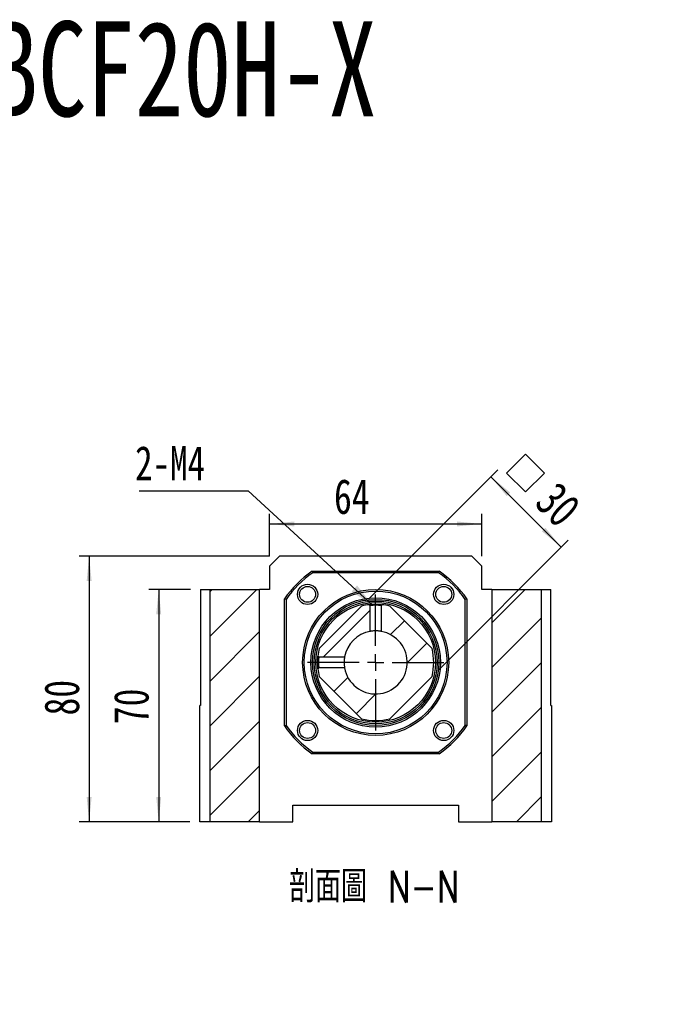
# Model space of a CAD drawing. Header units: millimetres. Extents: x 40 to 280, y 14 to 196.
# Tile 8 of 9: x 123 to 189, y 97 to 196. Entities that reach past the tile are written whole.
import ezdxf

# ---------------------------------------------------------------- set-up
doc = ezdxf.new("R2010")
doc.units = ezdxf.units.MM
doc.layers.add('FORMAT', color=7, linetype='Continuous')
doc.styles.add('SLDTEXTSTYLE0', font='TXT', dxfattribs={"width": 0.75})
doc.styles.add('SLDTEXTSTYLE1', font='TXT', dxfattribs={"width": 0.75, "bigfont": 'bigfont'})
doc.styles.add('SLDTEXTSTYLE3', font='TXT', dxfattribs={"width": 0.7, "bigfont": 'bigfont'})
doc.dimstyles.new('SLDDIMSTYLE2', dxfattribs={"dimtxt": 0.18, "dimasz": 2.5, "dimexe": 0, "dimexo": 0.0625, "dimgap": 0, "dimtad": 0, "dimtih": 1, "dimtoh": 1, "dimdec": 0, "dimrnd": 1e-09, "dimzin": 0, "dimdsep": 46, "dimtxsty": 'Standard', "dimsah": 1, "dimcen": 0.09, "dimadec": 0, "dimazin": 0, "dimtfac": 2.5, "dimtdec": 0, "dimtofl": 0, "dimtmove": 0, "dimatfit": 3, "dimfxl": 1, "dimfrac": 2, "dimtolj": 1, "dimtzin": 0, "dimarcsym": 0})
doc.dimstyles.new('SLDDIMSTYLE3', dxfattribs={"dimtxt": 3.5, "dimasz": 2.5, "dimexe": 0, "dimexo": 0.0625, "dimgap": 0.875, "dimtad": 1, "dimlfac": 3, "dimrnd": 1e-09, "dimzin": 12, "dimdsep": 46, "dimtxsty": 'SLDTEXTSTYLE0', "dimsah": 1, "dimcen": 0.09, "dimadec": 0, "dimazin": 3, "dimtfac": 1, "dimtofl": 0, "dimtmove": 0, "dimatfit": 3, "dimfxl": 1, "dimfrac": 2, "dimtolj": 1, "dimtzin": 12, "dimarcsym": 0})
doc.dimstyles.new('SLDDIMSTYLE4', dxfattribs={"dimtxt": 3.5, "dimasz": 2.5, "dimexe": 0, "dimexo": 0.0625, "dimgap": 0.875, "dimtad": 0, "dimtih": 1, "dimtoh": 1, "dimlfac": 3, "dimrnd": 1e-09, "dimzin": 12, "dimdsep": 46, "dimtxsty": 'SLDTEXTSTYLE0', "dimblk1": 'NONE', "dimsah": 1, "dimcen": 0, "dimadec": 0, "dimazin": 3, "dimtfac": 1, "dimtmove": 0, "dimatfit": 3, "dimldrblk": 'NONE', "dimfxl": 1, "dimfrac": 2, "dimtolj": 1, "dimtzin": 12, "dimarcsym": 0})

# ---------------------------------------------------------------- blocks, each defined once
blk = doc.blocks.new('SW_SYMBOL_HOLE_SPOT')
at = {"layer": 'FORMAT', "color": 0}
for p, q in [((0, 875), (0, 75)), ((1600, 75), (1600, 875)), ((0, 75), (1600, 75))]:
    blk.add_line(p, q, dxfattribs=at)
blk = doc.blocks.new('_D_7')
at = {"layer": 'FORMAT'}
for p, q in [((77.964, 140.769), (77.964, 135.103)), ((77.964, 135.103), (77.964, 96.939)), ((77.964, 96.939), (100.628, 96.939))]:
    blk.add_line(p, q, dxfattribs=at)
blk.add_solid([(77.964, 135.103), (77.714, 132.603), (78.214, 132.603)], dxfattribs=at)
at = {"layer": 'FORMAT', "xscale": 0.0044707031, "yscale": 0.0044707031, "zscale": 0.0044707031}
blk.add_blockref('SW_SYMBOL_HOLE_SPOT', (80.142, 97.425), dxfattribs=at)
at = {"layer": 'FORMAT', "char_height": 3.5, "attachment_point": 1}
for s, insert, style in [('%%c', (79.551, 107.061), 'SLDTEXTSTYLE0'), ('11 \\M+18AD1\\M+190FA', (84.83, 107.114), 'SLDTEXTSTYLE3'), ('%%c', (89.587, 101.451), 'SLDTEXTSTYLE0'), ('17', (94.866, 101.505), 'SLDTEXTSTYLE0')]:
    blk.add_mtext(s, dxfattribs=dict(at, insert=insert, style=style))
blk = doc.blocks.new('_NONE')
blk = doc.blocks.new('_D_8')
at = {"layer": 'FORMAT', "color": 7}
for p, q in [((140.64, 138.34), (136.451, 138.34)), ((137.451, 138.34), (137.451, 115.006)), ((140.573, 115.006), (136.451, 115.006))]:
    blk.add_line(p, q, dxfattribs=at)
for points in [[(137.451, 138.34), (137.201, 135.84), (137.701, 135.84)], [(137.451, 115.006), (137.701, 117.506), (137.201, 117.506)]]:
    blk.add_solid(points, dxfattribs=at)
at = {"layer": 'FORMAT', "color": 7, "insert": (132.939, 124.807), "char_height": 3.5, "attachment_point": 1, "rotation": 90, "style": 'SLDTEXTSTYLE0'}
blk.add_mtext('70', dxfattribs=at)
blk = doc.blocks.new('_D_9')
at = {"layer": 'FORMAT', "color": 7}
for p, q in [((148.573, 141.673), (129.467, 141.673)), ((130.467, 141.673), (130.467, 115.006)), ((140.573, 115.006), (129.467, 115.006))]:
    blk.add_line(p, q, dxfattribs=at)
for points in [[(130.467, 141.673), (130.217, 139.173), (130.717, 139.173)], [(130.467, 115.006), (130.717, 117.506), (130.217, 117.506)]]:
    blk.add_solid(points, dxfattribs=at)
at = {"layer": 'FORMAT', "color": 7, "insert": (125.956, 125.68), "char_height": 3.5, "attachment_point": 1, "rotation": 90, "style": 'SLDTEXTSTYLE0'}
blk.add_mtext('80', dxfattribs=at)
blk = doc.blocks.new('_D_10')
at = {"layer": 'FORMAT', "color": 7}
for p, q in [((148.573, 141.673), (148.573, 145.91)), ((169.906, 141.673), (169.906, 145.91)), ((148.573, 144.91), (169.906, 144.91))]:
    blk.add_line(p, q, dxfattribs=at)
for points in [[(148.573, 144.91), (151.073, 144.66), (151.073, 145.16)], [(169.906, 144.91), (167.406, 145.16), (167.406, 144.66)]]:
    blk.add_solid(points, dxfattribs=at)
at = {"layer": 'FORMAT', "color": 7, "insert": (155.058, 149.421), "char_height": 3.5, "attachment_point": 1, "style": 'SLDTEXTSTYLE0'}
blk.add_mtext('64', dxfattribs=at)
blk = doc.blocks.new('SW_SYMBOL_MOD_BOX')
at = {"layer": 'FORMAT', "color": 0}
for p, q in [((200, 200), (200, 800)), ((200, 800), (800, 800)), ((800, 800), (800, 200)), ((200, 200), (800, 200))]:
    blk.add_line(p, q, dxfattribs=at)
blk = doc.blocks.new('_D_11')
at = {"layer": 'FORMAT', "color": 7}
for p, q in [((158.536, 137.374), (171.519, 150.357)), ((170.812, 149.65), (177.883, 142.579)), ((165.607, 130.303), (178.59, 143.286))]:
    blk.add_line(p, q, dxfattribs=at)
for points in [[(170.812, 149.65), (172.403, 147.705), (172.757, 148.059)], [(177.883, 142.579), (176.292, 144.523), (175.939, 144.17)]]:
    blk.add_solid(points, dxfattribs=at)
at = {"layer": 'FORMAT', "color": 7, "xscale": 0.0044707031, "yscale": 0.0044707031, "zscale": 0.0044707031, "rotation": 315}
blk.add_blockref('SW_SYMBOL_MOD_BOX', (171.132, 150.017), dxfattribs=at)
at = {"layer": 'FORMAT', "color": 7, "insert": (177.553, 149.366), "char_height": 3.5, "attachment_point": 1, "rotation": 315, "style": 'SLDTEXTSTYLE0'}
blk.add_mtext('30', dxfattribs=at)
blk = doc.blocks.new('SW_NOTE_1')
at = {"layer": 'FORMAT', "color": 0}
blk.add_line((-10.95, 0), (0, 0), dxfattribs=at)
at = {"layer": 'FORMAT', "color": 0, "insert": (-11.343, 4.509), "char_height": 3.4396, "attachment_point": 1, "style": 'SLDTEXTSTYLE0'}
blk.add_mtext('2-M4', dxfattribs=at)
blk = doc.blocks.new('SW_CENTERMARKSYMBOL_11')
at = {"layer": 'FORMAT', "color": 0}
for p, q in [((0, 1.667), (0, 6.833)), ((-1.667, 0), (-6.833, 0)), ((0, 0), (-0.833, 0)), ((0, 0), (0, 0.833)), ((0, 0), (0, -0.833)), ((0, 0), (0.833, 0)), ((1.667, 0), (6.833, 0)), ((0, -1.667), (0, -6.833))]:
    blk.add_line(p, q, dxfattribs=at)

msp = doc.modelspace()

# ---------------------------------------------------------------- hatches: boundary and pattern name
at = {"layer": 'FORMAT', "linetype": 'Continuous', "lineweight": 18}
h = msp.add_hatch(dxfattribs=at)
h.set_pattern_fill('ANSI31', color=256, style=0)
h.paths.add_polyline_path([(147.573, 138.3397), (142.573, 138.3397), (142.573, 115.0064), (147.573, 115.0064)], flags=0)
h = msp.add_hatch(dxfattribs=at)
h.set_pattern_fill('ANSI31', color=256, style=0)
h.paths.add_polyline_path([(175.9064, 138.3397), (170.9064, 138.3397), (170.9064, 115.0064), (175.9064, 115.0064)], flags=0)
h = msp.add_hatch(dxfattribs=at)
h.set_pattern_fill('ANSI31', color=256, style=0)
edge = h.paths.add_edge_path(flags=0)
edge.add_line((153.4417, 131.6471), (153.5324, 131.5564))
edge.add_line((153.5324, 131.5564), (156.1212, 131.5564))
edge.add_arc((159.2397, 131.0064), 3.1667, 100.002096, 169.997904, ccw=False)
edge.add_line((158.6897, 134.1249), (158.6897, 136.7137))
edge.add_line((158.6897, 136.7137), (158.599, 136.8044))
edge.add_arc((159.2397, 131.0064), 5.8333, 96.305711, 103.997281)
edge.add_line((157.8288, 136.6665), (153.5796, 132.4173))
edge.add_arc((159.2397, 131.0064), 5.8333, 166.002719, 173.694289)
h = msp.add_hatch(dxfattribs=at)
h.set_pattern_fill('ANSI31', color=256, style=0)
edge = h.paths.add_edge_path(flags=0)
edge.add_line((153.5796, 129.5954), (157.8288, 125.3463))
edge.add_arc((159.2397, 131.0064), 5.8333, 256.002719, 283.997281)
edge.add_line((160.6507, 125.3463), (164.8998, 129.5954))
edge.add_arc((159.2397, 131.0064), 5.8333, 346.002719, 373.997281)
edge.add_line((164.8998, 132.4173), (160.6507, 136.6665))
edge.add_arc((159.2397, 131.0064), 5.8333, 76.002719, 83.694289)
edge.add_line((159.8804, 136.8044), (159.7897, 136.7137))
edge.add_line((159.7897, 136.7137), (159.7897, 134.1249))
edge.add_arc((159.2397, 131.0064), 3.1667, -169.997904, 79.997904, ccw=False)
edge.add_line((156.1212, 130.4564), (153.5324, 130.4564))
edge.add_line((153.5324, 130.4564), (153.4417, 130.3657))
edge.add_arc((159.2397, 131.0064), 5.8333, 186.305711, 193.997281)

# ---------------------------------------------------------------- linework, layer by layer
at = {"color": 7, "linetype": 'Continuous', "lineweight": 25}
for p, q in [((149.573, 141.673), (148.573, 140.673)), ((168.9064, 141.673), (149.573, 141.673)), ((169.9064, 140.673), (168.9064, 141.673)), ((148.573, 140.673), (148.573, 138.3397)), ((169.9064, 138.3397), (169.9064, 140.673)), ((152.8627, 140.173), (165.6168, 140.173)), ((165.5643, 140.0064), (152.9152, 140.0064)), ((141.6397, 138.3397), (141.6397, 126.673)), ((141.6397, 138.3397), (142.573, 138.3397)), ((142.573, 138.3397), (142.573, 115.0064)), ((142.573, 138.3397), (147.573, 138.3397)), ((147.573, 115.0064), (147.573, 138.3397)), ((148.573, 138.3397), (147.573, 138.3397)), ((170.9064, 138.3397), (169.9064, 138.3397)), ((170.9064, 138.3397), (170.9064, 115.0064)), ((170.9064, 138.3397), (175.9064, 138.3397)), ((175.9064, 115.0064), (175.9064, 138.3397)), ((175.9064, 138.3397), (176.8397, 138.3397)), ((176.8397, 126.673), (176.8397, 138.3397)), ((150.073, 124.6293), (150.073, 137.3834)), ((150.2397, 137.3309), (150.2397, 124.6818)), ((153.5796, 132.4173), (157.8288, 136.6665)), ((158.6897, 134.1249), (158.6897, 136.7137)), ((159.7897, 136.7137), (159.7897, 134.1249)), ((159.857, 136.8069), (159.8804, 136.8044)), ((160.6507, 136.6665), (164.8998, 132.4173)), ((168.2397, 124.6818), (168.2397, 137.3309)), ((168.4064, 137.3834), (168.4064, 124.6293)), ((153.5324, 131.5564), (156.1212, 131.5564)), ((156.1212, 130.4564), (153.5324, 130.4564)), ((157.8288, 125.3463), (153.5796, 129.5954)), ((164.8998, 129.5954), (160.6507, 125.3463)), ((141.6397, 126.673), (141.573, 126.673)), ((141.573, 115.0064), (141.573, 126.673)), ((176.8397, 126.673), (176.9064, 126.673)), ((176.9064, 126.673), (176.9064, 115.0064)), ((165.6168, 121.8397), (152.8627, 121.8397)), ((152.9152, 122.0064), (165.5643, 122.0064)), ((150.9064, 116.673), (167.573, 116.673)), ((150.9064, 115.0064), (150.9064, 116.673)), ((167.573, 116.673), (167.573, 115.0064)), ((142.573, 115.0064), (141.573, 115.0064)), ((147.573, 115.0064), (142.573, 115.0064)), ((147.573, 115.0064), (150.9064, 115.0064)), ((167.573, 115.0064), (170.9064, 115.0064)), ((175.9064, 115.0064), (170.9064, 115.0064)), ((176.9064, 115.0064), (175.9064, 115.0064))]:
    msp.add_line(p, q, dxfattribs=at)
at = {"color": 7, "linetype": 'Continuous', "lineweight": 25, "flags": 128}
for points in [[(158.599, 136.8044), (158.622, 136.7814), (158.645, 136.7585), (158.6897, 136.7137)], [(159.7897, 136.7137), (159.8127, 136.7367), (159.8357, 136.7597), (159.8804, 136.8044)], [(153.5324, 131.5564), (153.5094, 131.5794), (153.4864, 131.6023), (153.4417, 131.6471)], [(153.4417, 130.3657), (153.4647, 130.3887), (153.4876, 130.4116), (153.5324, 130.4564)]]:
    msp.add_lwpolyline(points, dxfattribs=at)
at = {"color": 7, "linetype": 'Continuous', "lineweight": 25}
for centre, radius in [((152.4043, 137.8417), 1.0167), ((152.4043, 137.8417), 0.8), ((166.0751, 137.8417), 1.0167), ((166.0751, 137.8417), 0.8), ((159.2397, 131.0064), 7.3333), ((159.2397, 131.0064), 7.1667), ((159.2397, 131.0064), 6.5), ((159.2397, 131.0064), 6.3333), ((159.2397, 131.0064), 6.1667), ((159.2397, 131.0064), 6), ((152.4043, 124.171), 1.0167), ((152.4043, 124.171), 0.8), ((166.0751, 124.171), 1.0167), ((166.0751, 124.171), 0.8)]:
    msp.add_circle(centre, radius, dxfattribs=at)
for radius, start, end in [(11.1667, 124.82546, 145.17454), (11, 125.096801, 144.903199), (11, 35.096801, 54.903199), (11.1667, 34.82546, 55.17454), (5.8333, 96.305711, 103.997281), (5.8333, 76.002719, 83.694289), (3.1667, 190.002096, 79.997904), (3.1667, 100.002096, 169.997904), (5.8333, 166.002719, 173.694289), (5.8333, 346.002719, 13.997281), (5.8333, 186.305711, 193.997281), (11.1667, 214.82546, 235.17454), (11, 215.096801, 234.903199), (5.8333, 256.002719, 283.997281), (11, 305.096801, 324.903199), (11.1667, 304.82546, 325.17454)]:
    msp.add_arc((159.2397, 131.0064), radius, start, end, dxfattribs=at)
for points in [[(152.8627, 140.173), (152.8801, 140.1175), (152.8976, 140.0619), (152.9152, 140.0064)], [(165.6168, 140.173), (165.5993, 140.1175), (165.5818, 140.0619), (165.5643, 140.0064)], [(150.2397, 137.3309), (150.1842, 137.3485), (150.1286, 137.366), (150.073, 137.3834)], [(168.4064, 137.3834), (168.3508, 137.366), (168.2953, 137.3485), (168.2397, 137.3309)], [(150.073, 124.6293), (150.1286, 124.6468), (150.1842, 124.6643), (150.2397, 124.6818)], [(168.4064, 124.6293), (168.3508, 124.6468), (168.2953, 124.6643), (168.2397, 124.6818)], [(152.8627, 121.8397), (152.8801, 121.8953), (152.8976, 121.9508), (152.9152, 122.0064)], [(165.6168, 121.8397), (165.5993, 121.8953), (165.5818, 121.9508), (165.5643, 122.0064)]]:
    msp.add_open_spline(points, degree=3, dxfattribs=at)
for points, knots in [([(158.6103, 136.8057), (158.6104, 136.8057), (158.6142, 136.8061), (158.6575, 136.8107), (158.7752, 136.8221), (158.9875, 136.8359), (159.2403, 136.8416), (159.4916, 136.8359), (159.7076, 136.8218), (159.7917, 136.8135), (159.8336, 136.8094)], [0, 0, 0, 0, 0.0017914, 0.0766745, 0.229809, 0.3839169, 0.5387366, 0.6929754, 0.8468938, 1, 1, 1, 1]), ([(159.7897, 136.7137), (159.7894, 136.7138), (159.7888, 136.7139), (159.7832, 136.7148), (159.7733, 136.7161), (159.7581, 136.718), (159.7367, 136.7205), (159.7085, 136.7235), (159.6727, 136.727), (159.6074, 136.7333), (159.5046, 136.7408), (159.3683, 136.7468), (159.2174, 136.7496), (159.033, 136.7445), (158.8591, 136.7327), (158.749, 136.7213), (158.6993, 136.7154), (158.6897, 136.7137), (158.6897, 136.7137), (158.6897, 136.7137)], [0, 0, 0, 0, 0.024427, 0.0508193, 0.0791797, 0.1095102, 0.1418127, 0.1760883, 0.2123381, 0.2505629, 0.3476461, 0.4309417, 0.5004454, 0.6099772, 0.7500553, 0.8472737, 0.9305706, 0.999941, 1, 1, 1, 1]), ([(159.7897, 134.1249), (159.7897, 134.1249), (159.7861, 134.1256), (159.772, 134.128), (159.7616, 134.1298), (159.7201, 134.1365), (159.6797, 134.1428), (159.6029, 134.1523), (159.5752, 134.1554), (159.5156, 134.1611), (159.4834, 134.1638), (159.4169, 134.1683), (159.3826, 134.17), (159.312, 134.1724), (159.2755, 134.173), (159.1677, 134.173), (159.0952, 134.1704), (158.9628, 134.1616), (158.9016, 134.1554), (158.8255, 134.1459), (158.8023, 134.1428), (158.7625, 134.1369), (158.7456, 134.1343), (158.7041, 134.1275), (158.6897, 134.1249), (158.6897, 134.1249)], [0, 0, 0, 0, 0.0625, 0.0625, 0.125, 0.125, 0.25, 0.25, 0.3125, 0.3125, 0.375, 0.375, 0.4375, 0.4375, 0.5, 0.5, 0.625, 0.625, 0.75, 0.75, 0.8125, 0.8125, 0.875, 0.875, 1, 1, 1, 1]), ([(153.4417, 130.3657), (153.4417, 130.3657), (153.4417, 130.3657), (153.4402, 130.3785), (153.4334, 130.4438), (153.4239, 130.5492), (153.4148, 130.6817), (153.408, 130.8384), (153.4059, 130.9844), (153.407, 131.1085), (153.4096, 131.2067), (153.4135, 131.2985), (153.4184, 131.3839), (153.424, 131.461), (153.4297, 131.5282), (153.4348, 131.5817), (153.4387, 131.6195), (153.4412, 131.6429), (153.4415, 131.6457), (153.4417, 131.6471)], [0, 0, 0, 0, 0.0001571, 0.0835824, 0.1643694, 0.2487194, 0.3331715, 0.4147974, 0.4995708, 0.5513059, 0.6010607, 0.6500762, 0.699649, 0.7510338, 0.8023331, 0.8515681, 0.9000301, 0.949072, 1, 1, 1, 1]), ([(153.5324, 131.5564), (153.5323, 131.5561), (153.5322, 131.5554), (153.5313, 131.5499), (153.53, 131.54), (153.528, 131.5247), (153.5256, 131.5033), (153.5226, 131.4751), (153.5191, 131.4393), (153.5128, 131.3739), (153.5053, 131.271), (153.4993, 131.1345), (153.4965, 130.9837), (153.5016, 130.7997), (153.512, 130.6444), (153.5212, 130.5508), (153.5261, 130.504), (153.5296, 130.4748), (153.5319, 130.459), (153.5322, 130.4572), (153.5324, 130.4564)], [0, 0, 0, 0, 0.0244093, 0.0507892, 0.0791422, 0.1094707, 0.1417761, 0.17606, 0.2123232, 0.2505665, 0.3476368, 0.430965, 0.5005471, 0.6096741, 0.7493593, 0.8096063, 0.8647906, 0.9149143, 0.9599816, 1, 1, 1, 1]), ([(156.1212, 131.5564), (156.1212, 131.5564), (156.1205, 131.5528), (156.1181, 131.5387), (156.1163, 131.5282), (156.1096, 131.4868), (156.1033, 131.4464), (156.0938, 131.3695), (156.0907, 131.3418), (156.0849, 131.2823), (156.0823, 131.2501), (156.0778, 131.1836), (156.0761, 131.1493), (156.0737, 131.0786), (156.073, 131.0422), (156.073, 130.9344), (156.0756, 130.8619), (156.0845, 130.7295), (156.0907, 130.6683), (156.1001, 130.5922), (156.1033, 130.569), (156.1091, 130.5291), (156.1118, 130.5122), (156.1186, 130.4707), (156.1212, 130.4564), (156.1212, 130.4564)], [0, 0, 0, 0, 0.0625, 0.0625, 0.125, 0.125, 0.25, 0.25, 0.3125, 0.3125, 0.375, 0.375, 0.4375, 0.4375, 0.5, 0.5, 0.625, 0.625, 0.75, 0.75, 0.8125, 0.8125, 0.875, 0.875, 1, 1, 1, 1])]:
    msp.add_open_spline(points, degree=3, knots=knots, dxfattribs=at)

# ---------------------------------------------------------------- block references
at = {"layer": 'FORMAT', "color": 7}
for name, p in [('SW_NOTE_1', (146.4242, 148.2272)), ('SW_CENTERMARKSYMBOL_11', (159.2397, 131.0064))]:
    msp.add_blockref(name, p, dxfattribs=at)

# ---------------------------------------------------------------- texts
at = {"layer": 'FORMAT', "color": 7, "insert": (115.6086, 195.3759), "char_height": 9.525, "attachment_point": 1, "style": 'SLDTEXTSTYLE0'}
msp.add_mtext('MBCF20H-X', dxfattribs=at)
at = {"layer": 'FORMAT', "insert": (159.0846, 110.0825), "char_height": 3.175, "attachment_point": 2, "style": 'SLDTEXTSTYLE1'}
msp.add_mtext('\\M+19655\\M+196CA\\M+19AA4 N-N', dxfattribs=at)

# ---------------------------------------------------------------- dimensions: what is measured, and where the dimension line sits
at = {"layer": 'FORMAT', "color": 7}
dim = msp.add_linear_dim(base=(177.8833, 142.5789), p1=(157.8288, 136.6665), p2=(164.8998, 129.5954), angle=315, text='{\\fGDT;o}<>', dimstyle='SLDDIMSTYLE3', dxfattribs=at)
dim.commit()
dim.dimension.update_dxf_attribs({"geometry": '_D_11', "text_midpoint": (174.3854, 146.0769), "dimtype": 160})
dim = msp.add_linear_dim(base=(169.9064, 144.9097), p1=(148.573, 140.673), p2=(169.9064, 140.673), dimstyle='SLDDIMSTYLE3', dxfattribs=at)
dim.commit()
dim.dimension.update_dxf_attribs({"geometry": '_D_10', "text_midpoint": (157.6442, 144.9097), "dimtype": 160})
for base, p1, picture, middle in [((130.4674, 115.0064), (149.573, 141.673), '_D_9', (130.4674, 128.2661)), ((137.4507, 115.0064), (141.6397, 138.3397), '_D_8', (137.4507, 127.3932))]:
    dim = msp.add_linear_dim(base=base, p1=p1, p2=(141.573, 115.0064), angle=90, dimstyle='SLDDIMSTYLE3', dxfattribs=at)
    dim.commit()
    dim.dimension.update_dxf_attribs({"geometry": picture, "text_midpoint": middle, "dimtype": 160})
at = {"layer": 'FORMAT'}
dim = msp.add_diameter_dim_2p(p1=(77.9638, 140.7694), p2=(77.9638, 135.1027), text='%%c11 貫穿\\P{\\fGDT;v}<>', dimstyle='SLDDIMSTYLE4', dxfattribs=at)
dim.commit()
dim.dimension.update_dxf_attribs({"geometry": '_D_7', "text_midpoint": (90.0898, 102.5492), "dimtype": 163})

# ---------------------------------------------------------------- leaders
at = {"layer": 'FORMAT', "color": 7}
msp.add_leader([(158.9412, 136.7381), (146.4242, 148.2272)], dimstyle='SLDDIMSTYLE2', dxfattribs=at)

doc.saveas('drawing.dxf')
